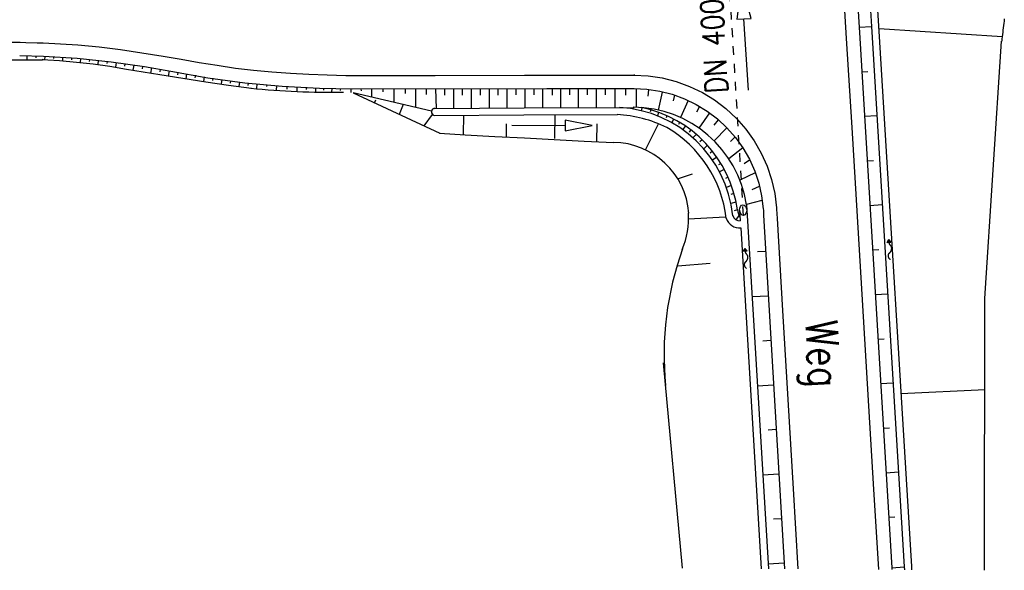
# Model space of a CAD drawing. Extents: x 0 to 1135, y 0 to 420.
# Tile 11 of 55: x 358 to 413, y 111 to 142. Entities that reach past the tile are written whole.
import ezdxf

# ---------------------------------------------------------------- set-up
doc = ezdxf.new("R2010")
doc.units = 0
doc.header["$LTSCALE"] = 2
doc.header["$MEASUREMENT"] = 0
doc.linetypes.add('AUSGEZOGEN', pattern=[0])
doc.linetypes.add('STRICHLINIEX2', pattern=[0.5, 0.25, -0.25])
for name, color, linetype in [('SCHRIFT', 8, 'AUSGEZOGEN'), ('Strassen', 15, 'CONTINUOUS'), ('Wegböschungen', 15, 'CONTINUOUS'), ('Wege', 15, 'CONTINUOUS')]:
    doc.layers.add(name, color=color, linetype=linetype)
doc.styles.add('ROMANS', font='romans.shx', dxfattribs={"width": 0.8})

# ---------------------------------------------------------------- blocks, each defined once
blk = doc.blocks.new('MULDE_8')
at = {"layer": 'Strassen', "color": 64, "linetype": 'Continuous'}
for p, q in [((-0.59, 0.35), (-0.55, 0.36)), ((-0.5, 0.32), (-0.59, 0.32)), ((-0.59, 0.29), (-0.45, 0.29)), ((-0.4, 0.26), (-0.59, 0.26)), ((-0.59, 0.22), (-0.35, 0.23)), ((-0.3, 0.19), (-0.59, 0.19)), ((-0.59, 0.16), (-0.25, 0.16)), ((-0.2, 0.13), (-0.59, 0.12)), ((-0.59, 0.09), (-0.15, 0.1)), ((-0.1, 0.06), (-0.59, 0.06)), ((-0.59, 0.03), (-0.05, 0.03)), ((0, 0), (-0.59, -0.01)), ((-0.59, -0.04), (0, -0.03)), ((-0.05, -0.07), (-0.59, -0.07)), ((-0.59, -0.1), (-0.1, -0.1)), ((-0.15, -0.13), (-0.59, -0.14)), ((-0.59, -0.17), (-0.2, -0.17)), ((-0.24, -0.2), (-0.59, -0.2)), ((-0.59, -0.24), (-0.29, -0.23)), ((-0.34, -0.27), (-0.59, -0.27)), ((-0.59, -0.3), (-0.39, -0.3)), ((-0.44, -0.33), (-0.59, -0.33)), ((-0.59, -0.37), (-0.49, -0.37)), ((-0.54, -0.4), (-0.59, -0.4)), ((-0.59, -0.43), (-0.59, -0.43))]:
    blk.add_line(p, q, dxfattribs=at)
for points in [[(-4.43, -0.02), (-4.38, 0.05), (-4.33, 0.11), (-4.27, 0.16), (-4.22, 0.2), (-4.16, 0.23), (-4.11, 0.26), (-4.05, 0.29), (-4, 0.31), (-3.95, 0.32), (-3.89, 0.34), (-3.84, 0.35), (-3.78, 0.35), (-3.73, 0.36), (-3.68, 0.36), (-3.63, 0.37), (-3.59, 0.37), (-3.54, 0.37), (-3.5, 0.36), (-3.46, 0.36), (-3.41, 0.35), (-3.37, 0.35), (-3.34, 0.34), (-3.3, 0.32), (-3.26, 0.31), (-3.22, 0.29), (-3.18, 0.27), (-3.15, 0.24), (-3.11, 0.22), (-3.08, 0.19), (-3.05, 0.16), (-3.02, 0.14), (-2.99, 0.11), (-2.97, 0.08), (-2.95, 0.05), (-2.93, 0.03), (-2.91, 0), (-2.89, -0.03), (-2.87, -0.05), (-2.85, -0.07), (-2.83, -0.1), (-2.8, -0.12), (-2.78, -0.14), (-2.75, -0.16), (-2.73, -0.18), (-2.7, -0.2), (-2.67, -0.22), (-2.64, -0.24), (-2.62, -0.26), (-2.59, -0.27), (-2.57, -0.29), (-2.54, -0.31), (-2.52, -0.33), (-2.49, -0.34), (-2.46, -0.36), (-2.43, -0.38), (-2.4, -0.39), (-2.37, -0.4), (-2.34, -0.42), (-2.3, -0.43), (-2.27, -0.44), (-2.23, -0.45), (-2.19, -0.46), (-2.16, -0.47), (-2.12, -0.48), (-2.08, -0.48), (-2.05, -0.49), (-2.02, -0.5), (-1.98, -0.5), (-1.95, -0.5), (-1.92, -0.5), (-1.89, -0.5), (-1.85, -0.51), (-1.82, -0.5), (-1.79, -0.5), (-1.76, -0.5), (-1.73, -0.5), (-1.69, -0.49), (-1.66, -0.48), (-1.63, -0.47), (-1.59, -0.46), (-1.56, -0.44), (-1.52, -0.43), (-1.49, -0.41), (-1.45, -0.39), (-1.42, -0.37), (-1.39, -0.35), (-1.35, -0.32), (-1.32, -0.3), (-1.29, -0.28), (-1.27, -0.26), (-1.24, -0.24), (-1.21, -0.22), (-1.19, -0.21), (-1.16, -0.19), (-1.13, -0.17), (-1.1, -0.16), (-1.07, -0.15), (-1.03, -0.13), (-0.99, -0.12), (-0.96, -0.11), (-0.92, -0.1), (-0.88, -0.09), (-0.84, -0.08), (-0.81, -0.07), (-0.77, -0.06), (-0.73, -0.05), (-0.67, -0.04), (-0.6, -0.04), (-0.5, -0.03), (-0.37, -0.02), (-0.19, -0.02), (0.02, -0.02)], [(-0.59, -0.43), (0.02, -0.02), (-0.6, 0.39), (-0.59, -0.43)]]:
    blk.add_lwpolyline(points, dxfattribs=at)
blk = doc.blocks.new('MULDE_11')
at = {"layer": 'Strassen', "color": 64, "linetype": 'Continuous'}
for p, q in [((-0.59, 0.35), (-0.55, 0.36)), ((-0.5, 0.32), (-0.59, 0.32)), ((-0.59, 0.29), (-0.45, 0.29)), ((-0.4, 0.26), (-0.59, 0.26)), ((-0.59, 0.22), (-0.35, 0.23)), ((-0.3, 0.19), (-0.59, 0.19)), ((-0.59, 0.16), (-0.25, 0.16)), ((-0.2, 0.13), (-0.59, 0.12)), ((-0.59, 0.09), (-0.15, 0.1)), ((-0.1, 0.06), (-0.59, 0.06)), ((-0.59, 0.03), (-0.05, 0.03)), ((0, 0), (-0.59, -0.01)), ((-0.59, -0.04), (0, -0.03)), ((-0.05, -0.07), (-0.59, -0.07)), ((-0.59, -0.1), (-0.1, -0.1)), ((-0.15, -0.13), (-0.59, -0.14)), ((-0.59, -0.17), (-0.2, -0.17)), ((-0.24, -0.2), (-0.59, -0.2)), ((-0.59, -0.24), (-0.29, -0.23)), ((-0.34, -0.27), (-0.59, -0.27)), ((-0.59, -0.3), (-0.39, -0.3)), ((-0.44, -0.33), (-0.59, -0.33)), ((-0.59, -0.37), (-0.49, -0.37)), ((-0.54, -0.4), (-0.59, -0.4)), ((-0.59, -0.43), (-0.59, -0.43))]:
    blk.add_line(p, q, dxfattribs=at)
for points in [[(-4.43, -0.02), (-4.38, 0.05), (-4.33, 0.11), (-4.27, 0.16), (-4.22, 0.2), (-4.16, 0.23), (-4.11, 0.26), (-4.05, 0.29), (-4, 0.31), (-3.95, 0.32), (-3.89, 0.34), (-3.84, 0.35), (-3.78, 0.35), (-3.73, 0.36), (-3.68, 0.36), (-3.63, 0.37), (-3.59, 0.37), (-3.54, 0.37), (-3.5, 0.36), (-3.46, 0.36), (-3.41, 0.35), (-3.37, 0.35), (-3.34, 0.34), (-3.3, 0.32), (-3.26, 0.31), (-3.22, 0.29), (-3.18, 0.27), (-3.15, 0.24), (-3.11, 0.22), (-3.08, 0.19), (-3.05, 0.16), (-3.02, 0.14), (-2.99, 0.11), (-2.97, 0.08), (-2.95, 0.05), (-2.93, 0.03), (-2.91, 0), (-2.89, -0.03), (-2.87, -0.05), (-2.85, -0.07), (-2.83, -0.1), (-2.8, -0.12), (-2.78, -0.14), (-2.75, -0.16), (-2.73, -0.18), (-2.7, -0.2), (-2.67, -0.22), (-2.64, -0.24), (-2.62, -0.26), (-2.59, -0.27), (-2.57, -0.29), (-2.54, -0.31), (-2.52, -0.33), (-2.49, -0.34), (-2.46, -0.36), (-2.43, -0.38), (-2.4, -0.39), (-2.37, -0.4), (-2.34, -0.42), (-2.3, -0.43), (-2.27, -0.44), (-2.23, -0.45), (-2.19, -0.46), (-2.16, -0.47), (-2.12, -0.48), (-2.08, -0.48), (-2.05, -0.49), (-2.02, -0.5), (-1.98, -0.5), (-1.95, -0.5), (-1.92, -0.5), (-1.89, -0.5), (-1.85, -0.51), (-1.82, -0.5), (-1.79, -0.5), (-1.76, -0.5), (-1.73, -0.5), (-1.69, -0.49), (-1.66, -0.48), (-1.63, -0.47), (-1.59, -0.46), (-1.56, -0.44), (-1.52, -0.43), (-1.49, -0.41), (-1.45, -0.39), (-1.42, -0.37), (-1.39, -0.35), (-1.35, -0.32), (-1.32, -0.3), (-1.29, -0.28), (-1.27, -0.26), (-1.24, -0.24), (-1.21, -0.22), (-1.19, -0.21), (-1.16, -0.19), (-1.13, -0.17), (-1.1, -0.16), (-1.07, -0.15), (-1.03, -0.13), (-0.99, -0.12), (-0.96, -0.11), (-0.92, -0.1), (-0.88, -0.09), (-0.84, -0.08), (-0.81, -0.07), (-0.77, -0.06), (-0.73, -0.05), (-0.67, -0.04), (-0.6, -0.04), (-0.5, -0.03), (-0.37, -0.02), (-0.19, -0.02), (0.02, -0.02)], [(-0.59, -0.43), (0.02, -0.02), (-0.6, 0.39), (-0.59, -0.43)]]:
    blk.add_lwpolyline(points, dxfattribs=at)

msp = doc.modelspace()

# ---------------------------------------------------------------- linework, layer by layer
at = {"layer": 'Strassen', "linetype": 'Continuous'}
for p, q in [((404.793, 141.591), (405.492, 141.634)), ((412.811, 141.057), (405.922, 141.502)), ((404.944, 139.096), (405.294, 139.117)), ((405.096, 136.601), (405.794, 136.643)), ((405.247, 134.105), (405.596, 134.126)), ((405.398, 131.61), (406.097, 131.652)), ((395.245, 130.861), (397.282, 130.975)), ((405.549, 129.114), (405.898, 129.135)), ((399.543, 129.03), (399.094, 129.003)), ((394.631, 128.218), (396.458, 128.367)), ((399.694, 126.535), (398.796, 126.481)), ((405.7, 126.619), (406.399, 126.661)), ((405.851, 124.123), (406.201, 124.145)), ((399.845, 124.04), (399.396, 124.012)), ((399.996, 121.544), (399.098, 121.49)), ((406.003, 121.628), (406.701, 121.67)), ((411.865, 121.281), (407.139, 121.054)), ((400.148, 119.049), (399.698, 119.022)), ((406.154, 119.133), (406.503, 119.154)), ((400.299, 116.553), (399.4, 116.499)), ((406.305, 116.637), (407.004, 116.679)), ((400.45, 114.058), (400.001, 114.031)), ((406.456, 114.142), (406.805, 114.163)), ((400.601, 111.563), (399.703, 111.508)), ((406.627, 111.317), (407.326, 111.359))]:
    msp.add_line(p, q, dxfattribs=at)
for points in [[(403.385, 152.603), (403.475, 150.949), (403.778, 145.958), (404.08, 140.967), (404.382, 135.976), (404.684, 130.986), (404.986, 125.995), (405.289, 121.004), (405.592, 116.013), (405.882, 111.214)], [(404.511, 146.081), (404.793, 141.591), (406.627, 111.317), (406.634, 111.209)], [(405.21, 146.125), (405.492, 141.635), (407.326, 111.359), (407.335, 111.204)], [(405.609, 146.15), (405.891, 141.659), (407.725, 111.383), (407.736, 111.201)], [(398.599, 138.07), (398.343, 142.062), (398.742, 142.087), (398.215, 144.058), (397.944, 142.036), (398.343, 142.062)], [(412.931, 142.061), (412.916, 141.935), (412.902, 141.809), (412.887, 141.684), (412.872, 141.558), (412.858, 141.433), (412.843, 141.307), (412.828, 141.182), (412.814, 141.056), (412.799, 140.931), (412.785, 140.805)], [(411.817, 111.171), (411.849, 126.402), (412.78, 140.806)], [(398.1, 131.346), (398.137, 130.746)], [(398.483, 131.639), (398.52, 131.036)], [(398.52, 131.036), (399.718, 111.259)], [(399.447, 131.059), (400.62, 111.253)], [(400.204, 130.875), (400.495, 125.723), (400.797, 120.732), (401.1, 115.741), (401.372, 111.247)], [(398.161, 130.351), (399.317, 111.262)], [(394.899, 111.294), (393.842, 122.799)]]:
    msp.add_lwpolyline(points, dxfattribs=at)
for centre, radius, start, end in [((390.968, 130.876), 4.275, 336.1571, 4.2598), ((411.272, 123.264), 17.403, 160.1537, 185.719)]:
    msp.add_arc(centre, radius, start, end, dxfattribs=at)
msp.add_ellipse((398.3, 131.351), major_axis=(-0.018, 0.299), ratio=0.666667, start_param=0, end_param=6.283185, dxfattribs=at)
at = {"layer": 'Wegböschungen', "linetype": 'STRICHLINIEX2'}
msp.add_line((398.318, 131.051), (397.114, 150.984), dxfattribs=at)
at = {"layer": 'Wegböschungen', "linetype": 'Continuous'}
msp.add_lwpolyline([(385.331, 136.11), (388.331, 136.093), (388.329, 135.793), (389.831, 136.085), (388.333, 136.393), (388.331, 136.093)], dxfattribs=at)
at = {"layer": 'Wege', "linetype": 'Continuous'}
for p, q in [((358.158, 139.999), (358.158, 139.765)), ((358.666, 139.974), (358.663, 139.881)), ((359.166, 139.957), (359.16, 139.769)), ((359.666, 139.936), (359.662, 139.839)), ((360.167, 139.909), (360.156, 139.71)), ((360.667, 139.877), (360.66, 139.773)), ((361.167, 139.837), (361.149, 139.62)), ((361.666, 139.791), (361.655, 139.677)), ((362.165, 139.738), (362.139, 139.498)), ((362.663, 139.679), (362.648, 139.553)), ((363.161, 139.616), (363.124, 139.351)), ((363.657, 139.547), (363.637, 139.409)), ((364.152, 139.474), (364.11, 139.189)), ((364.647, 139.398), (364.624, 139.251)), ((365.142, 139.318), (365.094, 139.022)), ((365.636, 139.236), (365.611, 139.088)), ((366.13, 139.152), (366.079, 138.858)), ((366.623, 139.067), (366.597, 138.924)), ((367.115, 138.983), (367.067, 138.703)), ((367.607, 138.899), (367.585, 138.763)), ((368.1, 138.816), (368.057, 138.555)), ((368.592, 138.736), (368.573, 138.609)), ((369.086, 138.66), (369.049, 138.411)), ((369.579, 138.588), (369.562, 138.464)), ((370.073, 138.521), (370.042, 138.271)), ((370.567, 138.46), (370.553, 138.33)), ((371.053, 138.412), (371.031, 138.149)), ((371.602, 138.369), (371.593, 138.263)), ((372.161, 138.303), (372.143, 138.056)), ((372.734, 138.264), (372.731, 138.125)), ((373.293, 138.235), (373.293, 137.993)), ((373.81, 138.213), (373.81, 138.096)), ((374.333, 138.182), (374.331, 137.954)), ((374.786, 138.172), (374.782, 138.062)), ((375.249, 138.158), (375.243, 137.958)), ((375.73, 138.149), (375.729, 138.039)), ((376.321, 138.145), (376.32, 137.928)), ((376.439, 137.924), (381.308, 135.653)), ((376.442, 137.929), (380.832, 136.916)), ((376.887, 138.137), (376.888, 138.036)), ((377.48, 138.136), (377.481, 137.697)), ((378.117, 138.135), (378.118, 137.964)), ((378.736, 138.14), (378.736, 137.4)), ((379.36, 138.139), (379.36, 137.869)), ((379.934, 138.132), (379.934, 137.114)), ((380.533, 138.131), (380.533, 137.826)), ((381.062, 138.144), (381.09, 137.043)), ((381.562, 138.144), (381.562, 137.792)), ((382.062, 138.145), (382.063, 137.05)), ((382.562, 138.145), (382.562, 137.793)), ((383.062, 138.145), (383.063, 137.054)), ((383.562, 138.146), (383.562, 137.793)), ((384.062, 138.146), (384.063, 137.06)), ((384.562, 138.147), (384.562, 137.794)), ((385.062, 138.147), (385.063, 137.064)), ((385.562, 138.148), (385.562, 137.795)), ((386.062, 138.148), (386.063, 137.069)), ((386.562, 138.149), (386.562, 137.796)), ((387.062, 138.149), (387.063, 137.074)), ((387.595, 138.137), (387.595, 137.785)), ((388.062, 138.15), (388.063, 137.079)), ((388.562, 138.151), (388.562, 137.798)), ((389.062, 138.151), (389.063, 137.084)), ((389.562, 138.151), (389.562, 137.799)), ((390.062, 138.152), (390.063, 137.089)), ((390.562, 138.152), (390.562, 137.8)), ((391.103, 138.145), (391.104, 137.048)), ((391.703, 138.137), (391.703, 137.785)), ((392.311, 138.138), (392.312, 137.101)), ((393.002, 138.088), (392.966, 137.736)), ((393.759, 137.962), (393.546, 136.948)), ((377.647, 137.36), (377.71, 137.52)), ((394.457, 137.779), (394.379, 137.468)), ((395.212, 137.495), (394.784, 136.534)), ((379.041, 136.722), (379.271, 137.276)), ((392.613, 137.081), (392.582, 136.908)), ((393.12, 136.957), (393.085, 136.843)), ((395.849, 137.145), (395.68, 136.836)), ((380.418, 136.066), (380.889, 136.706)), ((382.637, 135.575), (382.641, 136.664)), ((387.754, 135.361), (387.767, 136.678)), ((393.563, 136.806), (393.504, 136.624)), ((394.024, 136.623), (393.989, 136.514)), ((394.403, 136.442), (394.303, 136.233)), ((396.421, 136.795), (395.824, 135.942)), ((396.89, 136.399), (396.663, 136.107)), ((385.035, 135.442), (385.042, 136.175)), ((390.108, 135.192), (390.118, 136.17)), ((392.852, 134.766), (393.562, 136.182)), ((394.741, 136.251), (394.683, 136.133)), ((395.059, 136.056), (394.925, 135.853)), ((395.358, 135.826), (395.273, 135.717)), ((397.385, 135.95), (396.673, 135.228)), ((395.673, 135.577), (395.487, 135.393)), ((395.996, 135.278), (395.879, 135.17)), ((397.846, 135.445), (397.585, 135.196)), ((396.292, 134.971), (396.088, 134.777)), ((396.574, 134.645), (396.448, 134.537)), ((398.272, 134.831), (397.492, 134.227)), ((396.82, 134.311), (396.584, 134.14)), ((398.663, 134.151), (398.353, 133.945)), ((397.047, 133.963), (396.916, 133.877)), ((397.233, 133.62), (396.98, 133.482)), ((394.627, 133.09), (395.461, 133.384)), ((397.446, 133.186), (397.314, 133.114)), ((398.963, 133.439), (398.115, 133.026)), ((397.636, 132.73), (397.36, 132.619)), ((399.204, 132.661), (398.777, 132.49)), ((397.784, 132.27), (397.618, 132.216)), ((399.353, 131.893), (398.48, 131.658)), ((397.888, 131.796), (397.612, 131.713)), ((397.973, 131.37), (397.802, 131.306)), ((398.055, 131.041), (397.891, 130.801))]:
    msp.add_line(p, q, dxfattribs=at)
for points in [[(346.765, 140.777), (351.154, 140.766), (356.154, 140.754), (357.785, 140.75)], [(357.785, 140.75), (358.106, 140.74)], [(358.104, 140.737), (358.107, 140.738), (358.75, 140.72)], [(358.75, 140.72), (359.079, 140.711), (360.049, 140.667), (361.018, 140.603), (362.217, 140.487), (363.414, 140.338), (364.608, 140.163), (365.799, 139.969), (366.812, 139.796), (367.824, 139.622), (368.837, 139.456), (369.852, 139.306), (370.869, 139.18), (371.897, 139.083), (372.929, 139.012), (373.963, 138.961), (374.998, 138.922), (376.033, 138.89)], [(356.934, 139.76), (359.035, 139.769)], [(357.764, 140.001), (359.097, 139.971), (360.993, 139.852), (362.883, 139.658), (364.763, 139.388), (366.234, 139.123), (368.302, 138.76), (370.383, 138.48), (372.474, 138.283), (374.57, 138.169), (376.399, 138.139), (387.308, 138.149)], [(359.091, 139.773), (359.032, 139.775), (359.987, 139.722), (360.939, 139.642), (361.877, 139.533), (362.811, 139.4), (363.744, 139.25), (364.677, 139.092), (365.609, 138.935), (366.896, 138.73), (368.184, 138.536), (369.472, 138.351), (370.761, 138.17)], [(376.03, 138.913), (376.033, 138.89), (381.046, 138.894), (386.046, 138.898), (392.161, 138.904)], [(392.236, 138.908), (392.18, 138.908), (392.979, 138.869), (393.77, 138.75), (394.545, 138.553), (395.296, 138.279), (396.016, 137.932), (396.699, 137.515), (397.336, 137.031), (397.921, 136.487), (398.45, 135.886), (398.915, 135.236), (399.314, 134.543), (399.641, 133.814), (399.894, 133.055), (400.07, 132.275), (400.167, 131.481), (400.173, 131.392), (400.204, 130.875)], [(387.308, 138.149), (392.186, 138.154), (392.91, 138.118), (393.627, 138.011), (394.329, 137.832), (395.01, 137.584), (395.663, 137.27), (396.281, 136.891), (396.858, 136.453), (397.389, 135.96), (397.868, 135.416), (398.29, 134.827), (398.651, 134.198), (398.948, 133.537), (399.177, 132.85), (399.336, 132.143), (399.424, 131.423), (399.43, 131.342), (399.447, 131.05)], [(381.026, 137.042), (386.029, 137.069), (392.192, 137.099)], [(380.982, 136.652), (386.014, 136.686), (391.251, 136.703)], [(381.289, 135.648), (382.715, 135.568), (384.382, 135.476), (386.049, 135.386), (387.716, 135.3), (389.382, 135.216), (391.038, 135.138)]]:
    msp.add_lwpolyline(points, dxfattribs=at)
for centre, radius, start, end in [((375.152, 181.467), 43.518, 264.1387, 271.004), ((381.032, 136.847), 0.2, 89.8209, 257.0566), ((390.987, 130.34), 6.766, 5.863, 86.7693), ((392.143, 130.694), 6.41, 8.4786, 90.0327), ((391.269, 130.452), 6.766, 7.7416, 78.6277), ((390.839, 129.457), 7.253, 63.9701, 86.8378), ((390.606, 130.113), 6.784, 6.5658, 59.7342), ((390.991, 130.863), 4.275, 4.2872, 89.3706), ((399.246, 131.546), 1.284, 188.1403, 209.3163), ((398.099, 131.145), 0.796, 198.7795, 275.2261), ((398.115, 131.163), 0.417, 197.3171, 272.9221)]:
    msp.add_arc(centre, radius, start, end, dxfattribs=at)

# ---------------------------------------------------------------- block references
at = {"layer": 'Strassen', "linetype": 'Continuous', "xscale": 0.2544780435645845, "yscale": 0.254478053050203, "zscale": 0.2544780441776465, "rotation": 94.75615983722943}
for name, p in [('MULDE_11', (406.453, 129.696)), ('MULDE_8', (398.396, 129.2))]:
    msp.add_blockref(name, p, dxfattribs=at)

# ---------------------------------------------------------------- texts
at = {"layer": 'SCHRIFT', "style": 'ROMANS', "width": 0.8}
msp.add_text('Weg', height=1.8, rotation=273.061, dxfattribs=at).set_placement((401.788, 125.127))
at = {"layer": 'Strassen', "linetype": 'Continuous', "style": 'ROMANS', "oblique": 360, "width": 0.8337}
msp.add_text('DN 400', height=1.25, rotation=93.2084, dxfattribs=at).set_placement((397.442, 137.923))

doc.saveas('drawing.dxf')
